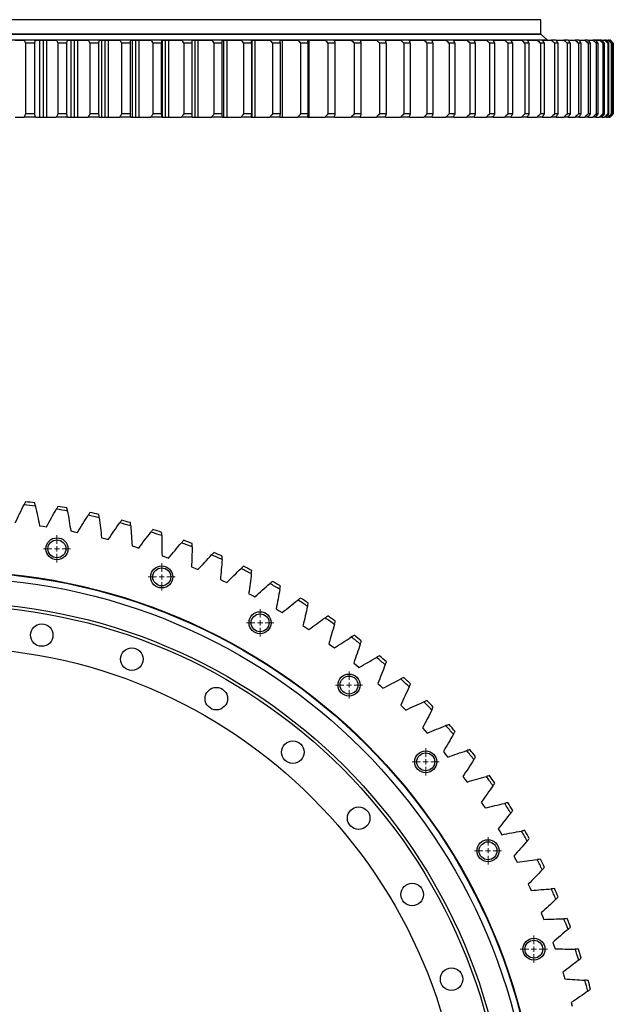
# Model space of a CAD drawing. Header units: millimetres. Extents: x -66 to 5236, y 5043 to 9389.
# Tile 5 of 12: x 1262 to 1841, y 6168 to 7129. Entities that reach past the tile are written whole.
import ezdxf

# ---------------------------------------------------------------- set-up
doc = ezdxf.new("R2010")
doc.units = ezdxf.units.MM
doc.header["$LTSCALE"] = 20

# ---------------------------------------------------------------- blocks, each defined once
blk = doc.blocks.new('SW_CENTERMARKSYMBOL_45')
at = {"color": 0, "linetype": 'Continuous', "lineweight": 18}
for p, q in [((0, 5), (0, 13.25)), ((-5, 0), (-13.25, 0)), ((0, 0), (-2.5, 0)), ((0, 0), (0, 2.5)), ((0, 0), (0, -2.5)), ((0, 0), (2.5, 0)), ((5, 0), (13.25, 0)), ((0, -5), (0, -13.25))]:
    blk.add_line(p, q, dxfattribs=at)
blk = doc.blocks.new('SW_CENTERMARKSYMBOL_46')
at = {"color": 0, "linetype": 'Continuous', "lineweight": 18}
for p, q in [((0, 5), (0, 13.25)), ((-5, 0), (-13.25, 0)), ((0, 0), (-2.5, 0)), ((0, 0), (0, 2.5)), ((0, 0), (0, -2.5)), ((0, 0), (2.5, 0)), ((5, 0), (13.25, 0)), ((0, -5), (0, -13.25))]:
    blk.add_line(p, q, dxfattribs=at)
blk = doc.blocks.new('SW_CENTERMARKSYMBOL_47')
at = {"color": 0, "linetype": 'Continuous', "lineweight": 18}
for p, q in [((0, 5), (0, 13.25)), ((-5, 0), (-13.25, 0)), ((0, 0), (-2.5, 0)), ((0, 0), (0, 2.5)), ((0, 0), (0, -2.5)), ((0, 0), (2.5, 0)), ((5, 0), (13.25, 0)), ((0, -5), (0, -13.25))]:
    blk.add_line(p, q, dxfattribs=at)
blk = doc.blocks.new('SW_CENTERMARKSYMBOL_48')
at = {"color": 0, "linetype": 'Continuous', "lineweight": 18}
for p, q in [((0, 5), (0, 13.25)), ((-5, 0), (-13.25, 0)), ((0, 0), (-2.5, 0)), ((0, 0), (0, 2.5)), ((0, 0), (0, -2.5)), ((0, 0), (2.5, 0)), ((5, 0), (13.25, 0)), ((0, -5), (0, -13.25))]:
    blk.add_line(p, q, dxfattribs=at)
blk = doc.blocks.new('SW_CENTERMARKSYMBOL_49')
at = {"color": 0, "linetype": 'Continuous', "lineweight": 18}
for p, q in [((0, 5), (0, 13.25)), ((-5, 0), (-13.25, 0)), ((0, 0), (-2.5, 0)), ((0, 0), (0, 2.5)), ((0, 0), (0, -2.5)), ((0, 0), (2.5, 0)), ((5, 0), (13.25, 0)), ((0, -5), (0, -13.25))]:
    blk.add_line(p, q, dxfattribs=at)
blk = doc.blocks.new('SW_CENTERMARKSYMBOL_50')
at = {"color": 0, "linetype": 'Continuous', "lineweight": 18}
for p, q in [((0, 5), (0, 13.25)), ((-5, 0), (-13.25, 0)), ((0, 0), (-2.5, 0)), ((0, 0), (0, 2.5)), ((0, 0), (0, -2.5)), ((0, 0), (2.5, 0)), ((5, 0), (13.25, 0)), ((0, -5), (0, -13.25))]:
    blk.add_line(p, q, dxfattribs=at)
blk = doc.blocks.new('SW_CENTERMARKSYMBOL_51')
at = {"color": 0, "linetype": 'Continuous', "lineweight": 18}
for p, q in [((0, 5), (0, 13.25)), ((-5, 0), (-13.25, 0)), ((0, 0), (-2.5, 0)), ((0, 0), (0, 2.5)), ((0, 0), (0, -2.5)), ((0, 0), (2.5, 0)), ((5, 0), (13.25, 0)), ((0, -5), (0, -13.25))]:
    blk.add_line(p, q, dxfattribs=at)

msp = doc.modelspace()

# ---------------------------------------------------------------- linework, layer by layer
at = {"color": 7, "linetype": 'Continuous', "lineweight": 25}
for p, q in [((1770.41, 7128.65), (614.41, 7128.65)), ((1770.41, 7114.65), (1770.41, 7128.65)), ((1770.91, 7114.15), (613.91, 7114.15)), ((1770.41, 7114.65), (614.41, 7114.65)), ((1763.41, 7114.15), (1763.41, 7114.65)), ((1776.91, 7108.75), (1770.91, 7114.15)), ((1776.91, 7108.75), (607.91, 7108.75)), ((1277.02, 7108.74), (1265.96, 7108.74)), ((1267.4, 7105.75), (1267.4, 7036.65)), ((1276.31, 7105.75), (1267.4, 7105.75)), ((1276.31, 7036.65), (1276.31, 7105.75)), ((1281.12, 7108.71), (1284.49, 7108.71)), ((1281.12, 7108.71), (1281.12, 7033.65)), ((1284.49, 7108.71), (1287.86, 7108.71)), ((1284.49, 7108.71), (1284.49, 7033.65)), ((1287.86, 7108.71), (1287.86, 7033.65)), ((1308.34, 7108.74), (1297.37, 7108.74)), ((1298.94, 7105.75), (1298.94, 7036.65)), ((1307.79, 7105.75), (1298.94, 7105.75)), ((1307.79, 7036.65), (1307.79, 7105.75)), ((1311.5, 7108.71), (1314.84, 7108.71)), ((1311.5, 7108.71), (1311.5, 7033.65)), ((1314.84, 7108.71), (1318.18, 7108.71)), ((1314.84, 7108.71), (1314.84, 7033.65)), ((1318.18, 7108.71), (1318.18, 7033.65)), ((1339.38, 7108.74), (1328.52, 7108.74)), ((1330.23, 7105.75), (1330.23, 7036.65)), ((1338.99, 7105.75), (1330.23, 7105.75)), ((1338.99, 7036.65), (1338.99, 7105.75)), ((1341.59, 7108.71), (1344.89, 7108.71)), ((1341.59, 7108.71), (1341.59, 7033.65)), ((1344.89, 7108.71), (1348.2, 7108.71)), ((1344.89, 7108.71), (1344.89, 7033.65)), ((1348.2, 7108.71), (1348.2, 7033.65)), ((1370.07, 7108.74), (1359.34, 7108.74)), ((1361.18, 7105.75), (1361.18, 7036.65)), ((1369.83, 7105.75), (1361.18, 7105.75)), ((1369.83, 7036.65), (1369.83, 7105.75)), ((1371.32, 7108.71), (1374.58, 7108.71)), ((1371.32, 7108.71), (1371.32, 7033.65)), ((1374.58, 7108.71), (1377.84, 7108.71)), ((1374.58, 7108.71), (1374.58, 7033.65)), ((1377.84, 7108.71), (1377.84, 7033.65)), ((1400.33, 7108.74), (1389.76, 7108.74)), ((1391.73, 7105.75), (1391.73, 7036.65)), ((1400.25, 7105.75), (1391.73, 7105.75)), ((1400.25, 7036.65), (1400.25, 7105.75)), ((1400.62, 7108.71), (1403.83, 7108.71)), ((1400.62, 7108.71), (1400.62, 7033.65)), ((1403.83, 7108.71), (1407.03, 7108.71)), ((1403.83, 7108.71), (1403.83, 7033.65)), ((1407.03, 7108.71), (1407.03, 7033.65)), ((1430.09, 7108.74), (1419.7, 7108.74)), ((1421.79, 7105.75), (1421.79, 7036.65)), ((1430.17, 7105.75), (1421.79, 7105.75)), ((1430.09, 7108.71), (1432.56, 7108.71)), ((1430.17, 7036.65), (1430.17, 7105.75)), ((1432.56, 7108.71), (1435.71, 7108.71)), ((1432.56, 7108.71), (1432.56, 7033.65)), ((1435.71, 7108.71), (1435.71, 7033.65)), ((1459.28, 7108.74), (1449.1, 7108.74)), ((1451.31, 7105.75), (1451.31, 7036.65)), ((1459.51, 7105.75), (1451.31, 7105.75)), ((1459.28, 7108.71), (1460.72, 7108.71)), ((1459.51, 7036.65), (1459.51, 7105.75)), ((1460.72, 7108.71), (1463.8, 7108.71)), ((1460.72, 7108.71), (1460.72, 7033.65)), ((1463.8, 7108.71), (1463.8, 7033.65)), ((1487.83, 7108.74), (1477.88, 7108.74)), ((1480.19, 7105.75), (1480.19, 7036.65)), ((1488.22, 7105.75), (1480.19, 7105.75)), ((1487.83, 7108.71), (1488.24, 7108.71)), ((1488.22, 7036.65), (1488.22, 7105.75)), ((1488.24, 7108.71), (1491.23, 7108.71)), ((1488.24, 7108.71), (1488.24, 7033.65)), ((1491.23, 7108.71), (1491.23, 7033.65)), ((1515.66, 7108.74), (1505.97, 7108.74)), ((1508.39, 7105.75), (1508.39, 7036.65)), ((1516.2, 7105.75), (1508.39, 7105.75)), ((1515.66, 7108.71), (1517.95, 7108.71)), ((1516.2, 7036.65), (1516.2, 7105.75)), ((1517.95, 7108.71), (1517.95, 7033.65)), ((1542.71, 7108.74), (1533.31, 7108.74)), ((1535.83, 7105.75), (1535.83, 7036.65)), ((1543.41, 7105.75), (1535.83, 7105.75)), ((1542.72, 7108.71), (1543.88, 7108.71)), ((1543.41, 7036.65), (1543.41, 7105.75)), ((1543.88, 7108.71), (1543.88, 7033.65)), ((1568.93, 7108.74), (1559.82, 7108.74)), ((1562.43, 7105.75), (1562.43, 7036.65)), ((1569.78, 7105.75), (1562.43, 7105.75)), ((1568.93, 7108.71), (1568.97, 7108.71)), ((1568.97, 7108.71), (1568.97, 7108.58)), ((1569.78, 7036.65), (1569.78, 7105.75)), ((1594.23, 7108.74), (1585.45, 7108.74)), ((1595.23, 7105.75), (1588.15, 7105.75)), ((1588.15, 7105.75), (1588.15, 7036.65)), ((1595.23, 7036.65), (1595.23, 7105.75)), ((1618.56, 7108.74), (1610.13, 7108.74)), ((1619.71, 7105.75), (1612.91, 7105.75)), ((1612.91, 7105.75), (1612.91, 7036.65)), ((1619.71, 7036.65), (1619.71, 7105.75)), ((1641.87, 7108.74), (1633.81, 7108.74)), ((1636.66, 7105.75), (1636.66, 7036.65)), ((1643.17, 7105.75), (1636.66, 7105.75)), ((1643.17, 7036.65), (1643.17, 7105.75)), ((1664.1, 7108.74), (1656.42, 7108.74)), ((1659.34, 7105.75), (1659.34, 7036.65)), ((1665.54, 7105.75), (1659.34, 7105.75)), ((1665.54, 7036.65), (1665.54, 7105.75)), ((1685.19, 7108.74), (1677.92, 7108.74)), ((1680.9, 7105.75), (1680.9, 7036.65)), ((1686.76, 7105.75), (1680.9, 7105.75)), ((1686.76, 7036.65), (1686.76, 7105.75)), ((1705.09, 7108.74), (1698.24, 7108.74)), ((1701.28, 7105.75), (1701.28, 7036.65)), ((1706.8, 7105.75), (1701.28, 7105.75)), ((1706.8, 7036.65), (1706.8, 7105.75)), ((1723.76, 7108.74), (1717.35, 7108.74)), ((1725.6, 7105.75), (1720.43, 7105.75)), ((1720.43, 7105.75), (1720.43, 7036.65)), ((1725.6, 7036.65), (1725.6, 7105.75)), ((1741.15, 7108.74), (1735.19, 7108.74)), ((1738.31, 7105.75), (1738.31, 7036.65)), ((1743.11, 7105.75), (1738.31, 7105.75)), ((1743.11, 7036.65), (1743.11, 7105.75)), ((1757.21, 7108.74), (1751.73, 7108.74)), ((1754.87, 7105.75), (1754.87, 7036.65)), ((1759.3, 7105.75), (1754.87, 7105.75)), ((1759.3, 7036.65), (1759.3, 7105.75)), ((1771.92, 7108.74), (1766.91, 7108.74)), ((1774.12, 7105.75), (1770.08, 7105.75)), ((1770.08, 7105.75), (1770.08, 7036.65)), ((1770.41, 7108.74), (1770.41, 7108.75)), ((1774.12, 7036.65), (1774.12, 7105.75)), ((1785.23, 7108.74), (1780.72, 7108.74)), ((1787.54, 7105.75), (1783.9, 7105.75)), ((1783.9, 7105.75), (1783.9, 7036.65)), ((1785.24, 7108.73), (1793.1, 7108.74)), ((1787.54, 7036.65), (1787.54, 7105.75)), ((1797.11, 7108.74), (1793.1, 7108.74)), ((1796.3, 7105.75), (1796.3, 7036.65)), ((1799.53, 7105.75), (1796.3, 7105.75)), ((1797.12, 7108.73), (1804.04, 7108.74)), ((1799.53, 7036.65), (1799.53, 7105.75)), ((1807.53, 7108.74), (1804.04, 7108.74)), ((1807.24, 7105.75), (1807.24, 7036.65)), ((1810.05, 7105.75), (1807.24, 7105.75)), ((1807.54, 7108.73), (1813.51, 7108.74)), ((1810.05, 7036.65), (1810.05, 7105.75)), ((1816.48, 7108.74), (1813.51, 7108.74)), ((1816.48, 7108.73), (1821.47, 7108.74)), ((1816.69, 7105.75), (1816.69, 7036.65)), ((1819.09, 7105.75), (1816.69, 7105.75)), ((1819.09, 7036.65), (1819.09, 7105.75)), ((1823.91, 7108.74), (1821.47, 7108.74)), ((1827.93, 7108.74), (1823.92, 7108.74)), ((1823.92, 7108.74), (1827.93, 7108.74)), ((1824.65, 7105.75), (1824.65, 7036.65)), ((1826.61, 7105.75), (1824.65, 7105.75)), ((1826.61, 7036.65), (1826.61, 7105.75)), ((1829.83, 7108.74), (1827.93, 7108.74)), ((1829.84, 7108.74), (1832.85, 7108.74)), ((1831.08, 7105.75), (1831.08, 7036.65)), ((1832.61, 7105.75), (1831.08, 7105.75)), ((1832.61, 7036.65), (1832.61, 7105.75)), ((1834.21, 7108.74), (1832.85, 7108.74)), ((1834.22, 7108.74), (1836.23, 7108.74)), ((1835.97, 7105.75), (1835.97, 7036.65)), ((1837.07, 7105.75), (1835.97, 7105.75)), ((1837.05, 7108.74), (1836.23, 7108.74)), ((1837.05, 7108.74), (1838.06, 7108.74)), ((1837.07, 7036.65), (1837.07, 7105.75)), ((1838.33, 7108.74), (1838.06, 7108.74)), ((1839.31, 7105.75), (1839.31, 7036.65)), ((1839.97, 7105.75), (1839.31, 7105.75)), ((1839.97, 7036.65), (1839.97, 7105.75)), ((1841.09, 7105.75), (1841.09, 7036.65)), ((1841.31, 7105.75), (1841.09, 7105.75)), ((1841.31, 7036.65), (1841.31, 7105.75)), ((1276.31, 7036.65), (1267.4, 7036.65)), ((1307.79, 7036.65), (1298.94, 7036.65)), ((1338.99, 7036.65), (1330.23, 7036.65)), ((1369.83, 7036.65), (1361.18, 7036.65)), ((1400.25, 7036.65), (1391.73, 7036.65)), ((1430.17, 7036.65), (1421.79, 7036.65)), ((1459.51, 7036.65), (1451.31, 7036.65)), ((1488.22, 7036.65), (1480.19, 7036.65)), ((1516.2, 7036.65), (1508.39, 7036.65)), ((1543.41, 7036.65), (1535.83, 7036.65)), ((1569.78, 7036.65), (1562.43, 7036.65)), ((1595.23, 7036.65), (1588.15, 7036.65)), ((1619.71, 7036.65), (1612.91, 7036.65)), ((1643.17, 7036.65), (1636.66, 7036.65)), ((1665.54, 7036.65), (1659.34, 7036.65)), ((1686.76, 7036.65), (1680.9, 7036.65)), ((1706.8, 7036.65), (1701.28, 7036.65)), ((1725.6, 7036.65), (1720.43, 7036.65)), ((1743.11, 7036.65), (1738.31, 7036.65)), ((1759.3, 7036.65), (1754.87, 7036.65)), ((1774.12, 7036.65), (1770.08, 7036.65)), ((1787.54, 7036.65), (1783.9, 7036.65)), ((1799.53, 7036.65), (1796.3, 7036.65)), ((1810.05, 7036.65), (1807.24, 7036.65)), ((1819.09, 7036.65), (1816.69, 7036.65)), ((1826.61, 7036.65), (1824.65, 7036.65)), ((1832.61, 7036.65), (1831.08, 7036.65)), ((1837.07, 7036.65), (1835.97, 7036.65)), ((1839.97, 7036.65), (1839.31, 7036.65)), ((1841.31, 7036.65), (1841.09, 7036.65)), ((1277.02, 7033.65), (1265.96, 7033.65)), ((1281.12, 7033.65), (1284.49, 7033.65)), ((1284.49, 7033.65), (1287.86, 7033.65)), ((1308.34, 7033.65), (1297.37, 7033.65)), ((1311.5, 7033.65), (1314.84, 7033.65)), ((1314.84, 7033.65), (1318.18, 7033.65)), ((1339.38, 7033.65), (1328.52, 7033.65)), ((1341.59, 7033.65), (1344.89, 7033.65)), ((1344.89, 7033.65), (1348.2, 7033.65)), ((1370.07, 7033.65), (1359.34, 7033.65)), ((1371.32, 7033.65), (1374.58, 7033.65)), ((1374.58, 7033.65), (1377.84, 7033.65)), ((1400.33, 7033.65), (1389.76, 7033.65)), ((1400.62, 7033.65), (1403.83, 7033.65)), ((1403.83, 7033.65), (1407.03, 7033.65)), ((1430.09, 7033.65), (1419.7, 7033.65)), ((1430.09, 7033.65), (1432.56, 7033.65)), ((1432.56, 7033.65), (1435.71, 7033.65)), ((1459.28, 7033.65), (1449.1, 7033.65)), ((1459.28, 7033.65), (1460.72, 7033.65)), ((1460.72, 7033.65), (1463.8, 7033.65)), ((1487.83, 7033.65), (1477.88, 7033.65)), ((1487.83, 7033.65), (1488.24, 7033.65)), ((1488.24, 7033.65), (1491.23, 7033.65)), ((1515.66, 7033.65), (1505.97, 7033.65)), ((1515.66, 7033.65), (1517.95, 7033.65)), ((1542.71, 7033.65), (1533.31, 7033.65)), ((1542.71, 7033.65), (1543.88, 7033.65)), ((1568.93, 7033.65), (1559.82, 7033.65)), ((1568.93, 7033.65), (1568.97, 7033.65)), ((1568.97, 7033.8), (1568.97, 7033.65)), ((1594.23, 7033.65), (1585.45, 7033.65)), ((1618.56, 7033.65), (1610.13, 7033.65)), ((1641.87, 7033.65), (1633.81, 7033.65)), ((1664.1, 7033.65), (1656.42, 7033.65)), ((1685.19, 7033.65), (1677.92, 7033.65)), ((1705.09, 7033.65), (1698.24, 7033.65)), ((1723.76, 7033.65), (1717.35, 7033.65)), ((1741.15, 7033.65), (1735.19, 7033.65)), ((1757.21, 7033.65), (1751.73, 7033.65)), ((1771.92, 7033.65), (1766.91, 7033.65)), ((1772.19, 7033.65), (1780.72, 7033.65)), ((1785.23, 7033.65), (1780.72, 7033.65)), ((1785.58, 7033.65), (1793.1, 7033.65)), ((1797.11, 7033.65), (1793.1, 7033.65)), ((1797.46, 7033.65), (1804.04, 7033.65)), ((1807.53, 7033.65), (1804.04, 7033.65)), ((1807.9, 7033.65), (1813.51, 7033.65)), ((1816.48, 7033.65), (1813.51, 7033.65)), ((1816.93, 7033.65), (1821.47, 7033.65)), ((1823.91, 7033.65), (1821.47, 7033.65)), ((1824.26, 7033.65), (1827.93, 7033.65)), ((1829.83, 7033.65), (1827.93, 7033.65)), ((1830.18, 7033.65), (1832.85, 7033.65)), ((1834.21, 7033.65), (1832.85, 7033.65)), ((1834.56, 7033.65), (1836.23, 7033.65)), ((1837.05, 7033.65), (1836.23, 7033.65)), ((1837.4, 7033.65), (1838.06, 7033.65)), ((1281.12, 6634.66), (1284.49, 6634.17)), ((1284.49, 6634.17), (1287.86, 6633.66)), ((1311.5, 6629.56), (1314.84, 6628.9)), ((1314.84, 6628.9), (1318.18, 6628.23)), ((1341.59, 6622.97), (1344.89, 6622.16)), ((1344.89, 6622.16), (1348.2, 6621.32)), ((1371.32, 6614.92), (1374.58, 6613.94)), ((1374.58, 6613.94), (1377.84, 6612.94)), ((1400.62, 6605.42), (1403.83, 6604.28)), ((1403.83, 6604.28), (1407.03, 6603.12)), ((1429.41, 6594.49), (1432.56, 6593.19)), ((1432.56, 6593.19), (1435.71, 6591.88)), ((1457.64, 6582.16), (1460.72, 6580.71)), ((1460.72, 6580.71), (1463.8, 6579.25)), ((1485.23, 6568.46), (1488.24, 6566.86)), ((1488.24, 6566.86), (1491.23, 6565.25)), ((1512.11, 6553.42), (1515.03, 6551.68)), ((1515.03, 6551.68), (1517.95, 6549.92)), ((1538.22, 6537.09), (1541.06, 6535.2)), ((1541.06, 6535.2), (1543.88, 6533.3)), ((1563.5, 6519.49), (1566.24, 6517.47)), ((1566.24, 6517.47), (1568.97, 6515.43)), ((1587.88, 6500.67), (1590.52, 6498.52)), ((1590.52, 6498.52), (1593.15, 6496.35)), ((1611.32, 6480.68), (1613.85, 6478.4)), ((1613.85, 6478.4), (1616.36, 6476.1)), ((1633.74, 6459.56), (1636.15, 6457.16)), ((1636.15, 6457.16), (1638.55, 6454.74)), ((1655.1, 6437.37), (1657.39, 6434.85)), ((1657.39, 6434.85), (1659.67, 6432.32)), ((1675.34, 6414.16), (1677.51, 6411.53)), ((1677.51, 6411.53), (1679.66, 6408.89)), ((1694.42, 6389.98), (1696.46, 6387.25)), ((1696.46, 6387.25), (1698.48, 6384.51)), ((1712.3, 6364.89), (1714.2, 6362.06)), ((1714.2, 6362.06), (1716.08, 6359.23)), ((1728.92, 6338.96), (1730.67, 6336.04)), ((1730.67, 6336.04), (1732.42, 6333.12)), ((1744.24, 6312.24), (1745.86, 6309.24)), ((1745.86, 6309.24), (1747.45, 6306.23)), ((1758.24, 6284.8), (1759.7, 6281.73)), ((1759.7, 6281.73), (1761.15, 6278.65)), ((1770.87, 6256.71), (1772.19, 6253.57)), ((1772.19, 6253.57), (1773.48, 6250.42)), ((1782.12, 6228.04), (1783.27, 6224.83)), ((1783.27, 6224.83), (1784.41, 6221.62)), ((1791.94, 6198.84), (1792.93, 6195.59)), ((1792.93, 6195.59), (1793.91, 6192.32)), ((1800.31, 6169.2), (1801.15, 6165.9))]:
    msp.add_line(p, q, dxfattribs=at)
for centre, radius in [((1297.99, 6612.18), 10.75), ((1297.99, 6612.18), 8.75), ((1400.36, 6584.75), 10.75), ((1400.36, 6584.75), 8.75), ((1192.41, 6013.42), 577), ((1192.41, 6013.42), 576.5), ((1192.41, 6013.42), 570.5), ((1192.41, 6013.42), 546.5), ((1192.41, 6013.42), 543.5), ((1496.41, 6539.96), 10.75), ((1496.41, 6539.96), 8.75), ((1283.15, 6527.98), 11), ((1192.41, 6013.42), 502.5), ((1371.12, 6504.41), 11), ((1583.23, 6479.18), 10.75), ((1583.23, 6479.18), 8.75), ((1453.66, 6465.92), 11), ((1528.27, 6413.68), 11), ((1658.17, 6404.24), 10.75), ((1658.17, 6404.24), 8.75), ((1592.67, 6349.28), 11), ((1718.96, 6317.42), 10.75), ((1718.96, 6317.42), 8.75), ((1644.91, 6274.67), 11), ((1763.75, 6221.37), 10.75), ((1763.75, 6221.37), 8.75), ((1683.4, 6192.13), 11)]:
    msp.add_circle(centre, radius, dxfattribs=at)
for radius, start, end in [(646, 82.4749, 83.4626), (649, 82.57235, 83.36515), (646, 79.6624, 80.6501), (649, 79.75985, 80.55265), (646, 76.8499, 77.8376), (649, 76.94735, 77.74015), (646, 74.0374, 75.0251), (649, 74.13485, 74.92765), (646, 71.2249, 72.2126), (649, 71.32235, 72.11515), (646, 68.4124, 69.4001), (649, 68.50985, 69.30265), (646, 65.5999, 66.5876), (649, 65.69735, 66.49015), (649, 62.88485, 63.67765), (646, 62.7874, 63.7751), (646, 59.9749, 60.9626), (649, 60.07235, 60.86515), (646, 57.1624, 58.1501), (649, 57.25985, 58.05265), (649, 54.44735, 55.24015), (646, 54.3499, 55.3376), (646, 51.5374, 52.5251), (649, 51.63485, 52.42765), (649, 48.82235, 49.61515), (646, 48.7249, 49.7126), (646, 45.9124, 46.9001), (649, 46.00985, 46.80265), (646, 43.0999, 44.0876), (649, 43.19735, 43.99015), (646, 40.2874, 41.2751), (649, 40.38485, 41.17765), (646, 37.4749, 38.4626), (649, 37.57235, 38.36515), (646, 34.6624, 35.6501), (649, 34.75985, 35.55265), (646, 31.8499, 32.8376), (649, 31.94735, 32.74015), (646, 29.0374, 30.0251), (649, 29.13485, 29.92765), (646, 26.2249, 27.2126), (649, 26.32235, 27.11515), (646, 23.4124, 24.4001), (649, 23.50985, 24.30265), (646, 20.5999, 21.5876), (649, 20.69735, 21.49015), (646, 17.7874, 18.7751), (649, 17.88485, 18.67765), (646, 14.9749, 15.9626), (649, 15.07235, 15.86515)]:
    msp.add_arc((1192.41, 6013.42), radius, start, end, dxfattribs=at)
for points in [[(1257.31, 7108.71), (1260.14, 7108.72), (1263.03, 7108.73), (1265.96, 7108.74)], [(1265.96, 7108.74), (1266.44, 7107.74), (1266.92, 7106.74), (1267.4, 7105.75)], [(1276.31, 7105.75), (1276.55, 7106.74), (1276.78, 7107.74), (1277.02, 7108.74)], [(1277.02, 7108.74), (1278.44, 7108.73), (1279.81, 7108.72), (1281.12, 7108.71)], [(1287.86, 7108.71), (1290.98, 7108.72), (1294.15, 7108.73), (1297.37, 7108.74)], [(1297.37, 7108.74), (1297.89, 7107.74), (1298.42, 7106.74), (1298.94, 7105.75)], [(1307.79, 7105.75), (1307.97, 7106.74), (1308.16, 7107.74), (1308.34, 7108.74)], [(1308.34, 7108.74), (1309.45, 7108.73), (1310.5, 7108.72), (1311.5, 7108.71)], [(1318.18, 7108.71), (1321.58, 7108.72), (1325.02, 7108.73), (1328.52, 7108.74)], [(1328.52, 7108.74), (1329.08, 7107.74), (1329.66, 7106.74), (1330.23, 7105.75)], [(1338.99, 7105.75), (1339.12, 7106.74), (1339.25, 7107.74), (1339.38, 7108.74)], [(1339.38, 7108.74), (1340.18, 7108.73), (1340.91, 7108.72), (1341.59, 7108.71)], [(1348.2, 7108.71), (1351.86, 7108.72), (1355.58, 7108.73), (1359.34, 7108.74)], [(1359.34, 7108.74), (1359.95, 7107.74), (1360.56, 7106.74), (1361.18, 7105.75)], [(1369.83, 7105.75), (1369.91, 7106.74), (1369.99, 7107.74), (1370.07, 7108.74)], [(1370.07, 7108.74), (1370.55, 7108.73), (1370.96, 7108.72), (1371.32, 7108.71)], [(1377.84, 7108.71), (1381.76, 7108.72), (1385.74, 7108.73), (1389.76, 7108.74)], [(1389.76, 7108.74), (1390.41, 7107.74), (1391.07, 7106.74), (1391.73, 7105.75)], [(1400.25, 7105.75), (1400.28, 7106.74), (1400.31, 7107.74), (1400.33, 7108.74)], [(1400.33, 7108.74), (1400.49, 7108.73), (1400.58, 7108.72), (1400.62, 7108.71)], [(1407.03, 7108.71), (1411.21, 7108.72), (1415.43, 7108.73), (1419.7, 7108.74)], [(1419.7, 7108.74), (1420.4, 7107.74), (1421.09, 7106.74), (1421.79, 7105.75)], [(1430.17, 7105.75), (1430.15, 7106.74), (1430.12, 7107.74), (1430.09, 7108.74)], [(1435.71, 7108.71), (1440.13, 7108.72), (1444.59, 7108.73), (1449.1, 7108.74)], [(1449.1, 7108.74), (1449.83, 7107.74), (1450.57, 7106.74), (1451.31, 7105.75)], [(1459.51, 7105.75), (1459.44, 7106.74), (1459.36, 7107.74), (1459.28, 7108.74)], [(1463.8, 7108.71), (1468.45, 7108.72), (1473.14, 7108.73), (1477.88, 7108.74)], [(1477.88, 7108.74), (1478.65, 7107.74), (1479.42, 7106.74), (1480.19, 7105.75)], [(1488.22, 7105.75), (1488.09, 7106.74), (1487.96, 7107.74), (1487.83, 7108.74)], [(1491.23, 7108.71), (1496.11, 7108.72), (1501.02, 7108.73), (1505.97, 7108.74)], [(1505.97, 7108.74), (1506.78, 7107.74), (1507.58, 7106.74), (1508.39, 7105.75)], [(1516.2, 7105.75), (1516.02, 7106.74), (1515.84, 7107.74), (1515.66, 7108.74)], [(1517.95, 7108.71), (1523.03, 7108.72), (1528.15, 7108.73), (1533.31, 7108.74)], [(1533.31, 7108.74), (1534.15, 7107.74), (1534.99, 7106.74), (1535.83, 7105.75)], [(1543.41, 7105.75), (1543.18, 7106.74), (1542.95, 7107.74), (1542.71, 7108.74)], [(1543.88, 7108.71), (1549.16, 7108.72), (1554.47, 7108.73), (1559.82, 7108.74)], [(1559.82, 7108.74), (1560.69, 7107.74), (1561.56, 7106.74), (1562.43, 7105.75)], [(1569.78, 7105.75), (1569.49, 7106.74), (1569.21, 7107.74), (1568.93, 7108.74)], [(1568.97, 7108.71), (1574.43, 7108.72), (1579.92, 7108.73), (1585.45, 7108.74)], [(1585.45, 7108.74), (1586.35, 7107.74), (1587.25, 7106.74), (1588.15, 7105.75)], [(1595.23, 7105.75), (1594.9, 7106.74), (1594.56, 7107.74), (1594.23, 7108.74)], [(1610.13, 7108.74), (1611.06, 7107.74), (1611.99, 7106.74), (1612.91, 7105.75)], [(1619.71, 7105.75), (1619.33, 7106.74), (1618.95, 7107.74), (1618.56, 7108.74)], [(1633.81, 7108.74), (1634.76, 7107.74), (1635.71, 7106.74), (1636.66, 7105.75)], [(1643.17, 7105.75), (1642.74, 7106.74), (1642.31, 7107.74), (1641.87, 7108.74)], [(1656.42, 7108.74), (1657.39, 7107.74), (1658.37, 7106.74), (1659.34, 7105.75)], [(1665.54, 7105.75), (1665.06, 7106.74), (1664.58, 7107.74), (1664.1, 7108.74)], [(1677.92, 7108.74), (1678.91, 7107.74), (1679.9, 7106.74), (1680.9, 7105.75)], [(1686.76, 7105.75), (1686.24, 7106.74), (1685.72, 7107.74), (1685.19, 7108.74)], [(1698.24, 7108.74), (1699.25, 7107.74), (1700.26, 7106.74), (1701.28, 7105.75)], [(1706.8, 7105.75), (1706.23, 7106.74), (1705.66, 7107.74), (1705.09, 7108.74)], [(1717.35, 7108.74), (1718.37, 7107.74), (1719.4, 7106.74), (1720.43, 7105.75)], [(1725.6, 7105.75), (1724.99, 7106.74), (1724.38, 7107.74), (1723.76, 7108.74)], [(1735.19, 7108.74), (1736.23, 7107.74), (1737.27, 7106.74), (1738.31, 7105.75)], [(1743.11, 7105.75), (1742.46, 7106.74), (1741.8, 7107.74), (1741.15, 7108.74)], [(1751.73, 7108.74), (1752.77, 7107.74), (1753.82, 7106.74), (1754.87, 7105.75)], [(1759.3, 7105.75), (1758.61, 7106.74), (1757.91, 7107.74), (1757.21, 7108.74)], [(1766.91, 7108.74), (1767.97, 7107.74), (1769.03, 7106.74), (1770.08, 7105.75)], [(1774.12, 7105.75), (1773.39, 7106.74), (1772.65, 7107.74), (1771.92, 7108.74)], [(1780.72, 7108.74), (1781.78, 7107.74), (1782.84, 7106.74), (1783.9, 7105.75)], [(1787.54, 7105.75), (1786.77, 7106.74), (1786, 7107.74), (1785.23, 7108.74)], [(1793.1, 7108.74), (1794.17, 7107.74), (1795.23, 7106.74), (1796.3, 7105.75)], [(1799.53, 7105.75), (1798.72, 7106.74), (1797.92, 7107.74), (1797.11, 7108.74)], [(1804.04, 7108.74), (1805.11, 7107.74), (1806.17, 7106.74), (1807.24, 7105.75)], [(1810.05, 7105.75), (1809.21, 7106.74), (1808.37, 7107.74), (1807.53, 7108.74)], [(1813.51, 7108.74), (1814.57, 7107.74), (1815.63, 7106.74), (1816.69, 7105.75)], [(1819.09, 7105.75), (1818.22, 7106.74), (1817.35, 7107.74), (1816.48, 7108.74)], [(1821.47, 7108.74), (1822.53, 7107.74), (1823.59, 7106.74), (1824.65, 7105.75)], [(1826.61, 7105.75), (1825.71, 7106.74), (1824.82, 7107.74), (1823.91, 7108.74)], [(1827.93, 7108.74), (1828.98, 7107.74), (1830.03, 7106.74), (1831.08, 7105.75)], [(1832.61, 7105.75), (1831.69, 7106.74), (1830.76, 7107.74), (1829.83, 7108.74)], [(1832.85, 7108.74), (1833.89, 7107.74), (1834.93, 7106.74), (1835.97, 7105.75)], [(1837.07, 7105.75), (1836.12, 7106.74), (1835.17, 7107.74), (1834.21, 7108.74)], [(1836.23, 7108.74), (1837.26, 7107.74), (1838.28, 7106.74), (1839.31, 7105.75)], [(1839.97, 7105.75), (1839, 7106.74), (1838.02, 7107.74), (1837.05, 7108.74)], [(1838.06, 7108.74), (1839.07, 7107.74), (1840.08, 7106.74), (1841.09, 7105.75)], [(1841.31, 7105.75), (1840.32, 7106.74), (1839.33, 7107.74), (1838.33, 7108.74)], [(1267.4, 7036.65), (1266.92, 7035.65), (1266.44, 7034.65), (1265.96, 7033.65)], [(1277.02, 7033.65), (1276.78, 7034.65), (1276.55, 7035.65), (1276.31, 7036.65)], [(1298.94, 7036.65), (1298.42, 7035.65), (1297.89, 7034.65), (1297.37, 7033.65)], [(1308.34, 7033.65), (1308.16, 7034.65), (1307.97, 7035.65), (1307.79, 7036.65)], [(1330.23, 7036.65), (1329.66, 7035.65), (1329.08, 7034.65), (1328.52, 7033.65)], [(1339.38, 7033.65), (1339.25, 7034.65), (1339.12, 7035.65), (1338.99, 7036.65)], [(1361.18, 7036.65), (1360.56, 7035.65), (1359.95, 7034.65), (1359.34, 7033.65)], [(1370.07, 7033.65), (1369.99, 7034.65), (1369.91, 7035.65), (1369.83, 7036.65)], [(1391.73, 7036.65), (1391.07, 7035.65), (1390.41, 7034.65), (1389.76, 7033.65)], [(1400.33, 7033.65), (1400.31, 7034.65), (1400.28, 7035.65), (1400.25, 7036.65)], [(1421.79, 7036.65), (1421.09, 7035.65), (1420.4, 7034.65), (1419.7, 7033.65)], [(1430.09, 7033.65), (1430.12, 7034.65), (1430.15, 7035.65), (1430.17, 7036.65)], [(1451.31, 7036.65), (1450.57, 7035.65), (1449.83, 7034.65), (1449.1, 7033.65)], [(1459.28, 7033.65), (1459.36, 7034.65), (1459.44, 7035.65), (1459.51, 7036.65)], [(1480.19, 7036.65), (1479.42, 7035.65), (1478.65, 7034.65), (1477.88, 7033.65)], [(1487.83, 7033.65), (1487.96, 7034.65), (1488.09, 7035.65), (1488.22, 7036.65)], [(1508.39, 7036.65), (1507.58, 7035.65), (1506.78, 7034.65), (1505.97, 7033.65)], [(1515.66, 7033.65), (1515.84, 7034.65), (1516.02, 7035.65), (1516.2, 7036.65)], [(1535.83, 7036.65), (1534.99, 7035.65), (1534.15, 7034.65), (1533.31, 7033.65)], [(1542.71, 7033.65), (1542.95, 7034.65), (1543.18, 7035.65), (1543.41, 7036.65)], [(1562.43, 7036.65), (1561.56, 7035.65), (1560.69, 7034.65), (1559.82, 7033.65)], [(1568.93, 7033.65), (1569.21, 7034.65), (1569.49, 7035.65), (1569.78, 7036.65)], [(1588.15, 7036.65), (1587.25, 7035.65), (1586.35, 7034.65), (1585.45, 7033.65)], [(1594.23, 7033.65), (1594.56, 7034.65), (1594.9, 7035.65), (1595.23, 7036.65)], [(1612.91, 7036.65), (1611.99, 7035.65), (1611.06, 7034.65), (1610.13, 7033.65)], [(1618.56, 7033.65), (1618.95, 7034.65), (1619.33, 7035.65), (1619.71, 7036.65)], [(1636.66, 7036.65), (1635.71, 7035.65), (1634.76, 7034.65), (1633.81, 7033.65)], [(1641.87, 7033.65), (1642.31, 7034.65), (1642.74, 7035.65), (1643.17, 7036.65)], [(1659.34, 7036.65), (1658.37, 7035.65), (1657.39, 7034.65), (1656.42, 7033.65)], [(1664.1, 7033.65), (1664.58, 7034.65), (1665.06, 7035.65), (1665.54, 7036.65)], [(1680.9, 7036.65), (1679.9, 7035.65), (1678.91, 7034.65), (1677.92, 7033.65)], [(1685.19, 7033.65), (1685.72, 7034.65), (1686.24, 7035.65), (1686.76, 7036.65)], [(1701.28, 7036.65), (1700.26, 7035.65), (1699.25, 7034.65), (1698.24, 7033.65)], [(1705.09, 7033.65), (1705.66, 7034.65), (1706.23, 7035.65), (1706.8, 7036.65)], [(1720.43, 7036.65), (1719.4, 7035.65), (1718.37, 7034.65), (1717.35, 7033.65)], [(1723.76, 7033.65), (1724.38, 7034.65), (1724.99, 7035.65), (1725.6, 7036.65)], [(1738.31, 7036.65), (1737.27, 7035.65), (1736.23, 7034.65), (1735.19, 7033.65)], [(1741.15, 7033.65), (1741.8, 7034.65), (1742.46, 7035.65), (1743.11, 7036.65)], [(1754.87, 7036.65), (1753.82, 7035.65), (1752.77, 7034.65), (1751.73, 7033.65)], [(1757.21, 7033.65), (1757.91, 7034.65), (1758.61, 7035.65), (1759.3, 7036.65)], [(1770.08, 7036.65), (1769.03, 7035.65), (1767.97, 7034.65), (1766.91, 7033.65)], [(1771.92, 7033.65), (1772.65, 7034.65), (1773.39, 7035.65), (1774.12, 7036.65)], [(1783.9, 7036.65), (1782.84, 7035.65), (1781.78, 7034.65), (1780.72, 7033.65)], [(1785.23, 7033.65), (1786, 7034.65), (1786.77, 7035.65), (1787.54, 7036.65)], [(1796.3, 7036.65), (1795.23, 7035.65), (1794.17, 7034.65), (1793.1, 7033.65)], [(1797.11, 7033.65), (1797.92, 7034.65), (1798.72, 7035.65), (1799.53, 7036.65)], [(1807.24, 7036.65), (1806.17, 7035.65), (1805.11, 7034.65), (1804.04, 7033.65)], [(1807.53, 7033.65), (1808.37, 7034.65), (1809.21, 7035.65), (1810.05, 7036.65)], [(1816.69, 7036.65), (1815.63, 7035.65), (1814.57, 7034.65), (1813.51, 7033.65)], [(1816.48, 7033.65), (1817.35, 7034.65), (1818.22, 7035.65), (1819.09, 7036.65)], [(1824.65, 7036.65), (1823.59, 7035.65), (1822.53, 7034.65), (1821.47, 7033.65)], [(1823.91, 7033.65), (1824.82, 7034.65), (1825.71, 7035.65), (1826.61, 7036.65)], [(1831.08, 7036.65), (1830.03, 7035.65), (1828.98, 7034.65), (1827.93, 7033.65)], [(1829.83, 7033.65), (1830.76, 7034.65), (1831.69, 7035.65), (1832.61, 7036.65)], [(1835.97, 7036.65), (1834.93, 7035.65), (1833.89, 7034.65), (1832.85, 7033.65)], [(1834.21, 7033.65), (1835.17, 7034.65), (1836.12, 7035.65), (1837.07, 7036.65)], [(1839.31, 7036.65), (1838.28, 7035.65), (1837.26, 7034.65), (1836.23, 7033.65)], [(1837.05, 7033.65), (1838.02, 7034.65), (1839, 7035.65), (1839.97, 7036.65)], [(1841.09, 7036.65), (1840.08, 7035.65), (1839.07, 7034.65), (1838.06, 7033.65)], [(1838.33, 7033.65), (1839.33, 7034.65), (1840.32, 7035.65), (1841.31, 7036.65)], [(1257.31, 7033.65), (1260.14, 7033.65), (1263.03, 7033.65), (1265.96, 7033.65)], [(1277.02, 7033.65), (1278.44, 7033.65), (1279.81, 7033.65), (1281.12, 7033.65)], [(1287.86, 7033.65), (1290.98, 7033.65), (1294.15, 7033.65), (1297.37, 7033.65)], [(1308.34, 7033.65), (1309.45, 7033.65), (1310.5, 7033.65), (1311.5, 7033.65)], [(1318.18, 7033.65), (1321.57, 7033.65), (1325.02, 7033.65), (1328.52, 7033.65)], [(1339.38, 7033.65), (1340.18, 7033.65), (1340.91, 7033.65), (1341.59, 7033.65)], [(1348.2, 7033.65), (1351.86, 7033.65), (1355.57, 7033.65), (1359.34, 7033.65)], [(1370.07, 7033.65), (1370.55, 7033.65), (1370.96, 7033.65), (1371.32, 7033.65)], [(1377.84, 7033.65), (1381.76, 7033.65), (1385.74, 7033.65), (1389.76, 7033.65)], [(1407.03, 7033.65), (1411.21, 7033.65), (1415.43, 7033.65), (1419.7, 7033.65)], [(1435.71, 7033.65), (1440.13, 7033.65), (1444.59, 7033.65), (1449.1, 7033.65)], [(1463.8, 7033.65), (1468.45, 7033.65), (1473.14, 7033.65), (1477.88, 7033.65)], [(1491.23, 7033.65), (1496.11, 7033.65), (1501.02, 7033.65), (1505.97, 7033.65)], [(1517.95, 7033.65), (1523.03, 7033.65), (1528.15, 7033.65), (1533.31, 7033.65)], [(1543.88, 7033.65), (1549.16, 7033.65), (1554.47, 7033.65), (1559.82, 7033.65)], [(1568.97, 7033.65), (1574.43, 7033.65), (1579.92, 7033.65), (1585.45, 7033.65)], [(1257.31, 6637.6), (1260.14, 6643.5), (1263.03, 6649.37), (1265.96, 6655.22)], [(1267.4, 6658.07), (1266.92, 6657.12), (1266.44, 6656.17), (1265.96, 6655.22)], [(1277.02, 6653.86), (1276.78, 6654.9), (1276.55, 6655.94), (1276.31, 6656.98)], [(1277.02, 6653.86), (1278.44, 6647.47), (1279.81, 6641.07), (1281.12, 6634.66)], [(1287.86, 6633.66), (1290.98, 6639.42), (1294.15, 6645.14), (1297.37, 6650.84)], [(1298.94, 6653.62), (1298.42, 6652.69), (1297.89, 6651.77), (1297.37, 6650.84)], [(1308.34, 6648.94), (1308.16, 6649.98), (1307.97, 6651.03), (1307.79, 6652.08)], [(1308.34, 6648.94), (1309.45, 6642.49), (1310.5, 6636.03), (1311.5, 6629.56)], [(1318.18, 6628.23), (1321.57, 6633.82), (1325.02, 6639.39), (1328.52, 6644.92)], [(1330.23, 6647.62), (1329.66, 6646.72), (1329.08, 6645.82), (1328.52, 6644.92)], [(1339.38, 6642.48), (1339.25, 6643.54), (1339.12, 6644.6), (1338.99, 6645.65)], [(1339.38, 6642.48), (1340.18, 6635.99), (1340.91, 6629.48), (1341.59, 6622.97)], [(1348.2, 6621.32), (1351.86, 6626.74), (1355.57, 6632.13), (1359.34, 6637.48)], [(1361.18, 6640.09), (1360.56, 6639.22), (1359.95, 6638.35), (1359.34, 6637.48)], [(1370.07, 6634.51), (1369.99, 6635.57), (1369.91, 6636.64), (1369.83, 6637.7)], [(1370.07, 6634.51), (1370.55, 6627.98), (1370.96, 6621.45), (1371.32, 6614.92)], [(1377.84, 6612.94), (1381.76, 6618.18), (1385.74, 6623.38), (1389.76, 6628.54)], [(1391.73, 6631.06), (1391.07, 6630.22), (1390.41, 6629.38), (1389.76, 6628.54)], [(1400.33, 6625.05), (1400.31, 6626.11), (1400.28, 6627.18), (1400.25, 6628.24)], [(1400.33, 6625.05), (1400.49, 6618.5), (1400.58, 6611.96), (1400.62, 6605.42)], [(1407.03, 6603.12), (1411.21, 6608.16), (1415.43, 6613.16), (1419.7, 6618.12)], [(1421.79, 6620.54), (1421.09, 6619.73), (1420.4, 6618.92), (1419.7, 6618.12)], [(1430.09, 6614.11), (1429.93, 6607.57), (1429.7, 6601.03), (1429.41, 6594.49)], [(1430.09, 6614.11), (1430.12, 6615.17), (1430.15, 6616.24), (1430.17, 6617.3)], [(1435.71, 6591.88), (1440.13, 6596.71), (1444.59, 6601.49), (1449.1, 6606.24)], [(1451.31, 6608.55), (1450.57, 6607.78), (1449.83, 6607.01), (1449.1, 6606.24)], [(1459.28, 6601.72), (1459.36, 6602.78), (1459.44, 6603.85), (1459.51, 6604.91)], [(1459.28, 6601.72), (1458.79, 6595.2), (1458.25, 6588.67), (1457.64, 6582.16)], [(1480.19, 6595.13), (1479.42, 6594.4), (1478.65, 6593.66), (1477.88, 6592.93)], [(1463.8, 6579.25), (1468.45, 6583.85), (1473.14, 6588.41), (1477.88, 6592.93)], [(1487.83, 6587.92), (1487.02, 6581.42), (1486.15, 6574.94), (1485.23, 6568.46)], [(1487.83, 6587.92), (1487.96, 6588.98), (1488.09, 6590.03), (1488.22, 6591.09)], [(1491.23, 6565.25), (1496.11, 6569.62), (1501.02, 6573.94), (1505.97, 6578.22)], [(1508.39, 6580.31), (1507.58, 6579.61), (1506.78, 6578.92), (1505.97, 6578.22)], [(1515.66, 6572.73), (1515.84, 6573.78), (1516.02, 6574.83), (1516.2, 6575.88)], [(1515.66, 6572.73), (1514.53, 6566.28), (1513.35, 6559.85), (1512.11, 6553.42)], [(1517.95, 6549.92), (1523.03, 6554.05), (1528.15, 6558.12), (1533.31, 6562.16)], [(1535.83, 6564.12), (1534.99, 6563.47), (1534.15, 6562.81), (1533.31, 6562.16)], [(1542.71, 6556.2), (1541.27, 6549.81), (1539.78, 6543.44), (1538.22, 6537.09)], [(1542.71, 6556.2), (1542.95, 6557.24), (1543.18, 6558.28), (1543.41, 6559.32)], [(1562.43, 6546.61), (1561.56, 6545.99), (1560.69, 6545.38), (1559.82, 6544.77)], [(1543.88, 6533.3), (1549.16, 6537.17), (1554.47, 6540.99), (1559.82, 6544.77)], [(1568.93, 6538.36), (1567.17, 6532.05), (1565.36, 6525.76), (1563.5, 6519.49)], [(1568.93, 6538.36), (1569.21, 6539.38), (1569.49, 6540.41), (1569.78, 6541.44)], [(1568.97, 6515.43), (1574.43, 6519.04), (1579.92, 6522.59), (1585.45, 6526.1)], [(1588.15, 6527.81), (1587.25, 6527.24), (1586.35, 6526.67), (1585.45, 6526.1)], [(1594.23, 6519.25), (1592.17, 6513.04), (1590.05, 6506.84), (1587.88, 6500.67)], [(1594.23, 6519.25), (1594.56, 6520.26), (1594.9, 6521.27), (1595.23, 6522.28)], [(1612.91, 6507.77), (1611.99, 6507.25), (1611.06, 6506.72), (1610.13, 6506.2)], [(1593.15, 6496.35), (1598.78, 6499.68), (1604.44, 6502.97), (1610.13, 6506.2)], [(1618.56, 6498.92), (1616.2, 6492.82), (1613.79, 6486.74), (1611.32, 6480.68)], [(1618.56, 6498.92), (1618.95, 6499.92), (1619.33, 6500.91), (1619.71, 6501.91)], [(1616.36, 6476.1), (1622.15, 6479.16), (1627.97, 6482.16), (1633.81, 6485.11)], [(1636.66, 6486.54), (1635.71, 6486.07), (1634.76, 6485.59), (1633.81, 6485.11)], [(1641.87, 6477.43), (1642.31, 6478.4), (1642.74, 6479.38), (1643.17, 6480.35)], [(1641.87, 6477.43), (1639.22, 6471.45), (1636.5, 6465.49), (1633.74, 6459.56)], [(1638.55, 6454.74), (1644.49, 6457.51), (1650.44, 6460.22), (1656.42, 6462.88)], [(1659.34, 6464.17), (1658.37, 6463.74), (1657.39, 6463.31), (1656.42, 6462.88)], [(1664.1, 6454.82), (1661.15, 6448.97), (1658.15, 6443.16), (1655.1, 6437.37)], [(1664.1, 6454.82), (1664.58, 6455.77), (1665.06, 6456.72), (1665.54, 6457.67)], [(1659.67, 6432.32), (1665.73, 6434.79), (1671.81, 6437.21), (1677.92, 6439.57)], [(1680.9, 6440.72), (1679.9, 6440.34), (1678.91, 6439.96), (1677.92, 6439.57)], [(1685.19, 6431.14), (1681.96, 6425.45), (1678.68, 6419.79), (1675.34, 6414.16)], [(1685.19, 6431.14), (1685.72, 6432.07), (1686.24, 6432.99), (1686.76, 6433.92)], [(1679.66, 6408.89), (1685.84, 6411.06), (1692.03, 6413.18), (1698.24, 6415.24)], [(1701.28, 6416.24), (1700.26, 6415.9), (1699.25, 6415.57), (1698.24, 6415.24)], [(1705.09, 6406.46), (1701.59, 6400.93), (1698.03, 6395.44), (1694.42, 6389.98)], [(1705.09, 6406.46), (1705.66, 6407.36), (1706.23, 6408.26), (1706.8, 6409.16)], [(1698.48, 6384.51), (1704.75, 6386.37), (1711.04, 6388.18), (1717.35, 6389.93)], [(1720.43, 6390.78), (1719.4, 6390.5), (1718.37, 6390.22), (1717.35, 6389.93)], [(1723.76, 6380.83), (1724.38, 6381.7), (1724.99, 6382.57), (1725.6, 6383.44)], [(1723.76, 6380.83), (1719.99, 6375.48), (1716.17, 6370.17), (1712.3, 6364.89)], [(1716.08, 6359.23), (1722.44, 6360.78), (1728.81, 6362.28), (1735.19, 6363.72)], [(1738.31, 6364.42), (1737.27, 6364.19), (1736.23, 6363.96), (1735.19, 6363.72)], [(1741.15, 6354.31), (1737.12, 6349.16), (1733.04, 6344.04), (1728.92, 6338.96)], [(1741.15, 6354.31), (1741.8, 6355.15), (1742.46, 6355.99), (1743.11, 6356.83)], [(1732.42, 6333.12), (1738.84, 6334.36), (1745.28, 6335.54), (1751.73, 6336.67)], [(1754.87, 6337.21), (1753.82, 6337.03), (1752.77, 6336.85), (1751.73, 6336.67)], [(1757.21, 6326.98), (1752.93, 6322.03), (1748.61, 6317.11), (1744.24, 6312.24)], [(1757.21, 6326.98), (1757.91, 6327.78), (1758.61, 6328.59), (1759.3, 6329.4)], [(1747.45, 6306.23), (1753.93, 6307.16), (1760.42, 6308.03), (1766.91, 6308.83)], [(1770.08, 6309.22), (1769.03, 6309.09), (1767.97, 6308.96), (1766.91, 6308.83)], [(1771.92, 6298.89), (1767.4, 6294.15), (1762.84, 6289.46), (1758.24, 6284.8)], [(1771.92, 6298.89), (1772.65, 6299.66), (1773.39, 6300.43), (1774.12, 6301.2)], [(1761.15, 6278.65), (1767.67, 6279.25), (1774.19, 6279.8), (1780.72, 6280.29)], [(1783.9, 6280.52), (1782.84, 6280.45), (1781.78, 6280.37), (1780.72, 6280.29)], [(1785.23, 6270.11), (1780.48, 6265.6), (1775.7, 6261.13), (1770.87, 6256.71)], [(1785.23, 6270.11), (1786, 6270.84), (1786.77, 6271.58), (1787.54, 6272.31)], [(1773.48, 6250.42), (1780.02, 6250.71), (1786.56, 6250.93), (1793.1, 6251.1)], [(1796.3, 6251.18), (1795.23, 6251.15), (1794.17, 6251.13), (1793.1, 6251.1)], [(1797.11, 6240.71), (1792.15, 6236.44), (1787.15, 6232.22), (1782.12, 6228.04)], [(1797.11, 6240.71), (1797.92, 6241.41), (1798.72, 6242.1), (1799.53, 6242.8)], [(1784.41, 6221.62), (1790.95, 6221.59), (1797.5, 6221.49), (1804.04, 6221.34)], [(1807.24, 6221.26), (1806.17, 6221.29), (1805.11, 6221.31), (1804.04, 6221.34)], [(1807.53, 6210.77), (1802.37, 6206.74), (1797.17, 6202.77), (1791.94, 6198.84)], [(1807.53, 6210.77), (1808.37, 6211.42), (1809.21, 6212.08), (1810.05, 6212.73)], [(1793.91, 6192.32), (1800.45, 6191.97), (1806.98, 6191.55), (1813.51, 6191.08)], [(1816.69, 6190.84), (1815.63, 6190.92), (1814.57, 6191), (1813.51, 6191.08)], [(1816.48, 6180.35), (1811.12, 6176.58), (1805.73, 6172.87), (1800.31, 6169.2)], [(1816.48, 6180.35), (1817.35, 6180.96), (1818.22, 6181.57), (1819.09, 6182.19)]]:
    msp.add_open_spline(points, degree=3, dxfattribs=at)
for points, knots in [([(1594.24, 7108.72), (1595.52, 7108.72), (1598.44, 7108.72), (1603.73, 7108.73), (1607.76, 7108.74), (1610.13, 7108.74)], [0, 0, 0, 0, 0.242585, 0.553904, 1, 1, 1, 1]), ([(1618.57, 7108.72), (1619.52, 7108.72), (1622.16, 7108.72), (1627.24, 7108.73), (1631.37, 7108.74), (1633.81, 7108.74)], [0, 0, 0, 0, 0.188048, 0.521783, 1, 1, 1, 1]), ([(1641.88, 7108.72), (1642.5, 7108.72), (1644.85, 7108.72), (1649.69, 7108.73), (1653.93, 7108.74), (1656.42, 7108.74)], [0, 0, 0, 0, 0.128451, 0.486682, 1, 1, 1, 1]), ([(1664.11, 7108.72), (1664.4, 7108.72), (1666.45, 7108.72), (1671.05, 7108.73), (1675.37, 7108.74), (1677.92, 7108.74)], [0, 0, 0, 0, 0.0627238, 0.4479702, 1, 1, 1, 1]), ([(1685.2, 7108.72), (1686.96, 7108.72), (1691.3, 7108.73), (1695.65, 7108.74), (1698.24, 7108.74)], [0, 0, 0, 0, 0.404853, 1, 1, 1, 1]), ([(1705.1, 7108.72), (1706.56, 7108.73), (1710.63, 7108.73), (1714.72, 7108.74), (1717.35, 7108.74)], [0, 0, 0, 0, 0.3563389, 1, 1, 1, 1]), ([(1723.77, 7108.72), (1724.91, 7108.73), (1728.72, 7108.73), (1732.53, 7108.74), (1735.19, 7108.74)], [0, 0, 0, 0, 0.300955, 1, 1, 1, 1]), ([(1741.16, 7108.73), (1741.99, 7108.73), (1745.51, 7108.73), (1749.04, 7108.74), (1751.73, 7108.74)], [0, 0, 0, 0, 0.2368, 1, 1, 1, 1]), ([(1757.22, 7108.73), (1757.74, 7108.73), (1760.97, 7108.73), (1764.2, 7108.74), (1766.91, 7108.74)], [0, 0, 0, 0, 0.1612146, 1, 1, 1, 1]), ([(1771.93, 7108.73), (1772.13, 7108.73), (1775.06, 7108.73), (1777.99, 7108.74), (1780.72, 7108.74)], [0, 0, 0, 0, 0.070365, 1, 1, 1, 1]), ([(1594.23, 7033.65), (1597.03, 7033.65), (1602.31, 7033.65), (1607.63, 7033.65), (1610.13, 7033.65)], [0, 0, 0, 0, 0.530022, 1, 1, 1, 1]), ([(1618.91, 7033.65), (1621.31, 7033.65), (1626.26, 7033.65), (1631.24, 7033.65), (1633.81, 7033.65)], [0, 0, 0, 0, 0.48439, 1, 1, 1, 1]), ([(1642.22, 7033.65), (1644.33, 7033.65), (1649.05, 7033.65), (1653.79, 7033.65), (1656.42, 7033.65)], [0, 0, 0, 0, 0.445994, 1, 1, 1, 1]), ([(1664.45, 7033.65), (1666.26, 7033.65), (1670.73, 7033.65), (1675.23, 7033.65), (1677.92, 7033.65)], [0, 0, 0, 0, 0.403504, 1, 1, 1, 1]), ([(1685.54, 7033.65), (1687.04, 7033.65), (1691.27, 7033.65), (1695.51, 7033.65), (1698.24, 7033.65)], [0, 0, 0, 0, 0.3559835, 1, 1, 1, 1]), ([(1705.44, 7033.65), (1706.64, 7033.65), (1710.6, 7033.65), (1714.57, 7033.65), (1717.35, 7033.65)], [0, 0, 0, 0, 0.302206, 1, 1, 1, 1]), ([(1724.11, 7033.65), (1725, 7033.65), (1728.68, 7033.65), (1732.38, 7033.65), (1735.19, 7033.65)], [0, 0, 0, 0, 0.240527, 1, 1, 1, 1]), ([(1741.5, 7033.65), (1742.07, 7033.65), (1745.48, 7033.65), (1748.89, 7033.65), (1751.73, 7033.65)], [0, 0, 0, 0, 0.168693, 1, 1, 1, 1]), ([(1757.56, 7033.65), (1757.82, 7033.65), (1760.94, 7033.65), (1764.05, 7033.65), (1766.91, 7033.65)], [0, 0, 0, 0, 0.083519, 1, 1, 1, 1])]:
    msp.add_open_spline(points, degree=3, knots=knots, dxfattribs=at)

# ---------------------------------------------------------------- block references
at = {"color": 7, "linetype": 'Continuous', "lineweight": 18}
for name, p in [('SW_CENTERMARKSYMBOL_45', (1297.99, 6612.18)), ('SW_CENTERMARKSYMBOL_46', (1400.36, 6584.75)), ('SW_CENTERMARKSYMBOL_47', (1496.41, 6539.96)), ('SW_CENTERMARKSYMBOL_48', (1583.23, 6479.18)), ('SW_CENTERMARKSYMBOL_49', (1658.17, 6404.24)), ('SW_CENTERMARKSYMBOL_50', (1718.96, 6317.42)), ('SW_CENTERMARKSYMBOL_51', (1763.75, 6221.37))]:
    msp.add_blockref(name, p, dxfattribs=at)

doc.saveas('drawing.dxf')
